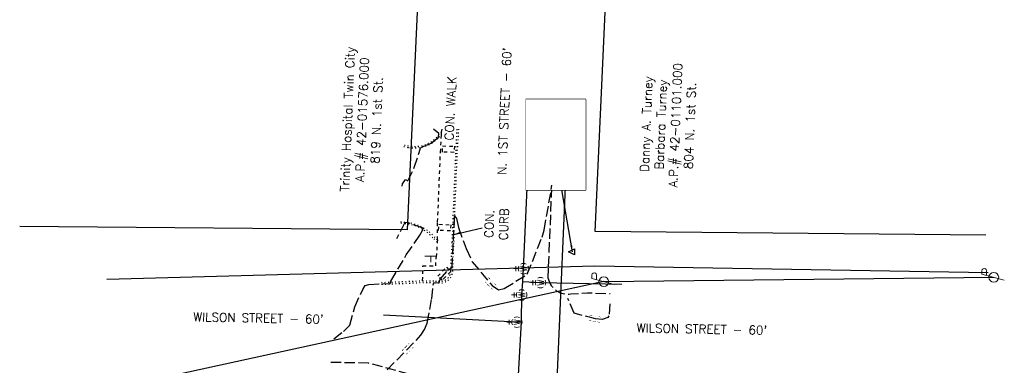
# Model space of a CAD drawing. Extents: x 4660 to 2292870, y 4748 to 270056.
# Tile 9 of 9: x 2292555 to 2292870, y 269601 to 269711. Entities that reach past the tile are written whole.
import ezdxf
from ezdxf.enums import TextEntityAlignment as Align

# ---------------------------------------------------------------- set-up
doc = ezdxf.new("R2010")
doc.units = 0
doc.header["$LTSCALE"] = 20
doc.header["$MEASUREMENT"] = 0
doc.set_wipeout_variables(frame=1)
for name, pattern in [('elecex', [0]), ('gasex', [0]), ('OhDOT_USTN1', [0.055, 0.014, -0.041]), ('OhDOT_USTN3', [0.22, 0.165, -0.055]), ('OhDOT_USTN5', [0.11, 0.055, -0.055]), ('rowex', [0]), ('waterex', [0])]:
    doc.linetypes.add(name, pattern=pattern)
doc.layers.add('DT_X_Contour_Minor', color=136, linetype='OhDOT_USTN3', transparency=0.5)
doc.layers.add('DT_X_User_Label_current', color=6, linetype='Continuous', transparency=0.5)
for name, color, linetype in [('PV_X_Curb', 120, 'OhDOT_USTN1'), ('PV_X_EOP', 7, 'OhDOT_USTN3'), ('PV_X_Ramp Strip', 4, 'OhDOT_USTN5'), ('PV_X_Text', 7, 'Continuous'), ('PV_X_Walk', 120, 'OhDOT_USTN5'), ('RW_X_Fee_RW', 6, 'rowex'), ('SN_X_Public', 3, 'Continuous'), ('SV_P_Control_Cells_Set', 7, 'Continuous'), ('SV_X_Text', 7, 'Continuous'), ('UT_X_Electric', 1, 'elecex'), ('UT_X_Electric_Cells', 1, 'Continuous'), ('UT_X_Gas', 2, 'gasex'), ('UT_X_Water', 133, 'waterex'), ('UT_X_Water_Cells', 133, 'Continuous')]:
    doc.layers.add(name, color=color, linetype=linetype)
doc.styles.add('SHR', font='SIMPLEX', dxfattribs={"height": 0.75})
doc.styles.get("Standard").update_dxf_attribs({"font": 'arial.ttf'})
doc.dimstyles.get("Standard").update_dxf_attribs({"dimtxt": 0.18, "dimasz": 0.18, "dimexe": 0.18, "dimexo": 0.0625, "dimgap": 0.09, "dimtad": 0, "dimtih": 1, "dimtoh": 1, "dimdec": 4, "dimzin": 0, "dimdsep": 46, "dimtxsty": 'Standard', "dimcen": 0.09, "dimadec": 0, "dimazin": 0, "dimtfac": 1, "dimtdec": 4, "dimtofl": 0, "dimtmove": 0, "dimatfit": 3, "dimfxl": 1, "dimtolj": 1, "dimtzin": 0, "dimarcsym": 0})

# ---------------------------------------------------------------- blocks, each defined once
blk = doc.blocks.new('SGN1P')
at = {"layer": 'SN_X_Public', "color": 3, "linetype": 'Continuous', "lineweight": 0}
for p, q in [((0, 0), (-0.08, 0)), ((0, 0.08), (0, -0.08))]:
    blk.add_line(p, q, dxfattribs=at)
blk = doc.blocks.new('B1')
at = {"xscale": 12, "yscale": 12, "zscale": 12}
blk.add_blockref('SGN1P', (0, 0), dxfattribs=at)
blk = doc.blocks.new('SPT8')
at = {"color": 0, "linetype": 'Continuous'}
blk.add_lwpolyline([(-0.5, -0.36), (0, 0.64), (0.5, -0.36)], close=True, dxfattribs=at)
blk = doc.blocks.new('WGV')
at = {"layer": 'UT_X_Water_Cells', "color": 133, "linetype": 'Continuous', "lineweight": 0}
for p, q in [((0, 0.07), (0, 0.134)), ((0.032, 0.102), (-0.032, 0.102))]:
    blk.add_line(p, q, dxfattribs=at)
at = {"layer": 'UT_X_Water_Cells', "color": 133, "linetype": 'Continuous', "lineweight": 0, "flags": 128}
blk.add_lwpolyline([(-0.032, 0.041), (-0.016, -0.045), (0, 0.041), (0.016, -0.045), (0.032, 0.041)], dxfattribs=at)
at = {"layer": 'UT_X_Water_Cells', "color": 133, "linetype": 'Continuous', "lineweight": 0, "extrusion": (0, 0, -1)}
blk.add_arc((0, 0), 0.07, 330.0184, 29.9816, dxfattribs=at)
at = {"layer": 'UT_X_Water_Cells', "color": 133, "linetype": 'Continuous', "lineweight": 0}
for start, end in [(60.0184, 120.0157), (330.0184, 29.9816), (239.9843, 299.9816)]:
    blk.add_arc((0, 0), 0.07, start, end, dxfattribs=at)
blk = doc.blocks.new('PP')
at = {"layer": 'UT_X_Electric_Cells', "color": 1, "linetype": 'Continuous', "lineweight": 0}
for p, q in [((0.043, 0.16), (-0.037, -0.14)), ((0.043, 0.16), (0.085, 0.16)), ((0.026, 0.096), (0.085, 0.096))]:
    blk.add_line(p, q, dxfattribs=at)
blk.add_circle((0, 0), 0.065, dxfattribs=at)
at = {"layer": 'UT_X_Electric_Cells', "color": 1, "linetype": 'Continuous', "lineweight": 0, "extrusion": (0, 0, -1)}
blk.add_arc((-0.086, 0.128), 0.0319, 88.8767, 271.1233, dxfattribs=at)

msp = doc.modelspace()

# ---------------------------------------------------------------- linework, layer by layer
at = {"layer": 'DT_X_Contour_Minor', "elevation": 879}
msp.add_lwpolyline([(2292677.67, 269658.07), (2292677.79, 269658.77), (2292678.8, 269660.14), (2292679.52, 269659.76), (2292681.57, 269663.99), (2292683.58, 269670.17), (2292683.93, 269670.51), (2292687, 269671.74), (2292689.34, 269673.73), (2292689.45, 269674.89), (2292687.78, 269676.25)], dxfattribs=at)
at = {"layer": 'PV_X_Curb'}
for points in [[(2292671.14, 269626.7), (2292684.29, 269627.25), (2292688.11, 269627.19), (2292689.26, 269627.19, 0.456384), (2292693.89, 269630.96), (2292694.04, 269635.31), (2292694.3, 269640.32), (2292694.41, 269646.48), (2292695.33, 269668.33), (2292695.84, 269676.22)], [(2292678.23, 269670.77), (2292679.71, 269670.4, 0.255308), (2292689.57, 269673.77), (2292690.27, 269674.45)], [(2292671.04, 269627.26), (2292684.26, 269627.83), (2292688.37, 269627.72), (2292689.26, 269627.75, 0.486683), (2292693.27, 269631.02), (2292693.46, 269635.45), (2292693.76, 269640.22), (2292693.97, 269646.41), (2292694.88, 269668.28)], [(2292688.87, 269640.16), (2292687.49, 269641.58, 0.191139), (2292678.74, 269646.03), (2292677.13, 269646.22)]]:
    msp.add_lwpolyline(points, format="xyb", dxfattribs=at)
at = {"layer": 'PV_X_Curb', "flags": 128}
for points in [[(2292690.31, 269675.31), (2292689.1, 269674.11, -0.279318), (2292679.73, 269670.84), (2292678.22, 269671.12)], [(2292677.19, 269646.62), (2292678.71, 269646.54, -0.194149), (2292687.82, 269642), (2292688.97, 269640.89)]]:
    msp.add_lwpolyline(points, format="xyb", dxfattribs=at)
at = {"layer": 'PV_X_Curb'}
msp.add_lwpolyline([(2292694.88, 269668.28), (2292695.27, 269676.24)], dxfattribs=at)
at = {"layer": 'PV_X_EOP'}
for points in [[(2292724.44, 269628.54), (2292724.57, 269632.41), (2292726.3, 269674.35)], [(2292684.15, 269596.78), (2292666.98, 269601.46), (2292654.15, 269601.74)]]:
    msp.add_lwpolyline(points, dxfattribs=at)
at = {"layer": 'PV_X_EOP', "flags": 128}
msp.add_lwpolyline([(2292724.44, 269628.54, 0.403146), (2292731.67, 269623.64), (2292737.02, 269623.94), (2292744.3, 269623.75)], format="xyb", dxfattribs=at)
at = {"layer": 'PV_X_Ramp Strip'}
for points in [[(2292690.61, 269670.89), (2292694.49, 269670.86), (2292694.31, 269668.84), (2292690.58, 269668.96)], [(2292689.08, 269629.28), (2292691.88, 269632.14), (2292693.21, 269630.66), (2292690.46, 269628)]]:
    msp.add_lwpolyline(points, close=True, dxfattribs=at)
msp.add_lwpolyline([(2292689.34, 269643.92), (2292689.46, 269645.89), (2292693.3, 269645.68), (2292693.16, 269643.74), (2292689.34, 269643.92)], dxfattribs=at)
at = {"layer": 'PV_X_Walk'}
for points in [[(2292688.97, 269640.89), (2292689.05, 269646.6), (2292689.97, 269668.92), (2292690.27, 269674.45), (2292690.31, 269675.31), (2292690.45, 269676.27)], [(2292684.26, 269627.83), (2292684.28, 269632.6), (2292688.43, 269632.55), (2292688.72, 269636.01)]]:
    msp.add_lwpolyline(points, dxfattribs=at)
at = {"layer": 'PV_X_Walk', "flags": 128}
msp.add_lwpolyline([(2292688.97, 269640.89), (2292688.87, 269640.16), (2292688.72, 269636.01)], dxfattribs=at)
at = {"layer": 'RW_X_Fee_RW'}
for p, q in [((2292679.41, 269644.06), (2292698.28, 270055.85)), ((2292739.45, 269643.53), (2292758.22, 270053.1)), ((2292679.41, 269644.06), (2292555.33, 269645.14)), ((2292864.48, 269642.43), (2292739.45, 269643.53))]:
    msp.add_line(p, q, dxfattribs=at)
at = {"layer": 'SV_X_Text'}
msp.add_lwpolyline([(2292736.42, 269656.84), (2292736.42, 269685.79), (2292717.26, 269685.79), (2292717.26, 269656.84)], close=True, dxfattribs=at)
at = {"layer": 'UT_X_Electric'}
for points in [[(2292742.23, 269627.55), (2292867.01, 269628.92)], [(2292742.23, 269627.55), (2292588.38, 269594.04)]]:
    msp.add_lwpolyline(points, dxfattribs=at)
at = {"layer": 'UT_X_Gas'}
msp.add_line((2292730.62, 269675.01), (2292708.93, 269168.85), dxfattribs=at)
msp.add_lwpolyline([(2292583.23, 269628.29), (2292739.38, 269632.53), (2292865.21, 269630.46)], dxfattribs=at)
at = {"layer": 'UT_X_Water'}
for p, q in [((2292716.28, 269627.6), (2292721.98, 269627.21)), ((2292721.98, 269627.21), (2292748.04, 269626.67)), ((2292714.42, 269614.59), (2292671.71, 269616.83)), ((2292715.89, 269614.66), (2292714.42, 269614.59))]:
    msp.add_line(p, q, dxfattribs=at)
at = {"layer": 'UT_X_Water', "flags": 128}
msp.add_lwpolyline([(2292683.71, 268773.53), (2292683.66, 268782.91), (2292684.08, 268787.13), (2292684.11, 268794.11), (2292685.36, 268841.85), (2292685.95, 268846.35), (2292686.77, 268865.44), (2292686.83, 268866.32), (2292687.86, 268892.27), (2292689.73, 268937.82), (2292689.86, 268941.32), (2292690.01, 268946.54), (2292690.63, 268968.05), (2292691.28, 268983.9), (2292692.86, 269021.18), (2292693.3, 269035.61), (2292694.49, 269060.6), (2292695.08, 269083.38), (2292697.06, 269132.97), (2292698.3, 269169.49), (2292698.55, 269173.67), (2292698.72, 269194.61), (2292699.27, 269205.03), (2292700.19, 269232.28), (2292702.88, 269290.43), (2292704.73, 269331.16), (2292705.48, 269354.85), (2292707.21, 269398.54), (2292707.65, 269410.56), (2292708.73, 269468.23), (2292708.76, 269468.9), (2292709.97, 269496.73), (2292712.75, 269531.9), (2292714.51, 269575.71), (2292714.59, 269576.91), (2292714.37, 269588.21), (2292715.89, 269614.66), (2292715.94, 269623.28), (2292716.28, 269627.6), (2292716.51, 269631.68), (2292718.45, 269673.77)], dxfattribs=at)

# ---------------------------------------------------------------- block references
at = {"layer": 'SN_X_Public', "xscale": 2, "yscale": 2, "zscale": 2, "rotation": 90}
msp.add_blockref('B1', (2292686.87, 269635.64, 878.5), dxfattribs=at)
at = {"layer": 'SV_P_Control_Cells_Set', "xscale": 2, "yscale": 2, "zscale": 2, "rotation": 90}
msp.add_blockref('SPT8', (2292732.17, 269637.05, 878.47), dxfattribs=at)
at = {"layer": 'UT_X_Electric_Cells', "xscale": 24, "yscale": 24, "zscale": 24, "rotation": 90}
for p in [(2292867.01, 269628.92), (2292742.23, 269627.55)]:
    msp.add_blockref('PP', p, dxfattribs=at)
at = {"layer": 'UT_X_Water_Cells', "xscale": 24, "yscale": 24, "zscale": 24, "rotation": 90}
for p in [(2292716.51, 269631.68, 878.01), (2292721.98, 269627.21, 877.9), (2292715.94, 269623.28, 877.82), (2292714.42, 269614.59, 877.68)]:
    msp.add_blockref('WGV', p, dxfattribs=at)

# ---------------------------------------------------------------- texts
at = {"layer": 'DT_X_User_Label_current', "style": 'SHR'}
for rotation, p in [(135.0035, (2292705.96, 269626.97)), (169.9377, (2292739.35, 269615.68)), (45.4875, (2292679.49, 269606.06))]:
    msp.add_text('878', height=1.6, rotation=rotation, dxfattribs=at).set_placement(p, align=Align.MIDDLE_CENTER)
at = {"layer": 'PV_X_Text', "style": 'SHR'}
msp.add_text('CON. WALK', height=2.8, rotation=87.2367, dxfattribs=at).set_placement((2292694.07, 269672.58))
at = {"layer": 'PV_X_Text', "insert": (2292704.18, 269646.07), "char_height": 2.8, "attachment_point": 2, "rotation": 87.8327, "style": 'SHR'}
msp.add_mtext_dynamic_manual_height_columns('CON.\\PCURB', width=23.3461, gutter_width=14, heights=[0], dxfattribs=at)
at = {"layer": 'SV_X_Text', "style": 'SHR'}
for s, rotation, p in [("N. 1ST STREET - 60'", 87.5929, (2292710.97, 269661.64)), ("WILSON STREET - 60'", 358.947, (2292610.83, 269614.87)), ("WILSON STREET - 60'", 358.947, (2292752.72, 269611.35))]:
    msp.add_text(s, height=2.8, rotation=rotation, dxfattribs=at).set_placement(p)
at = {"layer": 'SV_X_Text', "char_height": 2.8, "attachment_point": 2, "rotation": 87.6777, "style": 'SHR'}
for s, width, insert in [('Trinity Hospital Twin City\\PA.P.# 42-01576.000\\P819 N. 1st St.', 56.5185, (2292658.83, 269679.51)), ('Danny A. Turney\\PBarbara Turney\\PA.P.# 42-01101.000\\P804 N. 1st St.', 48.5697, (2292754.41, 269677.96))]:
    msp.add_mtext_dynamic_manual_height_columns(s, width=width, gutter_width=1, heights=[0], dxfattribs=dict(at, insert=insert))
at = {"layer": 'SV_X_Text', "insert": (2292726.96, 269658.75), "char_height": 2, "attachment_point": 4, "rotation": 90, "style": 'SHR'}
msp.add_mtext('C.P.#1002\\P12"Spike Nail^JN:269637.0452\'^JE:2292732.1723\'^JEL:878.47\'', dxfattribs=at)

# ---------------------------------------------------------------- leaders
at = {"layer": 'PV_X_Text'}
msp.add_leader([(2292694.24, 269642.62), (2292703.34, 269644.75)], dimstyle='Standard', override={"dimscale": 20, "dimtxt": 0.01, "dimasz": 0.1}, dxfattribs=at)
at = {"layer": 'SV_X_Text'}
msp.add_leader([(2292732.17, 269637.05), (2292728.8, 269656.84)], dimstyle='Standard', override={"dimscale": 20, "dimtxt": 0.01, "dimasz": 0.1}, dxfattribs=at)

# ---------------------------------------------------------------- next in the draw order: wipeouts: each hides what was drawn before it
for points, layer in [([(2292707.98, 269626.08), (2292705.07, 269628.99), (2292703.94, 269627.86), (2292706.85, 269624.95)], 'DT_X_User_Label_current'), ([(2292741.51, 269616.11), (2292737.46, 269616.83), (2292737.18, 269615.25), (2292741.23, 269614.54)], 'DT_X_User_Label_current'), ([(2292678.62, 269604.03), (2292681.5, 269606.96), (2292680.36, 269608.08), (2292677.48, 269605.15)], 'DT_X_User_Label_current'), ([(2292717.26, 269656.84), (2292717.26, 269685.79), (2292736.42, 269685.79), (2292736.42, 269656.84)], 'SV_X_Text')]:
    msp.add_wipeout(points).dxf.layer = layer

# ---------------------------------------------------------------- next in the draw order: linework, layer by layer
at = {"layer": 'DT_X_Contour_Minor'}
for points, elevation in [([(2292672.88, 269599.33), (2292683.73, 269610.37), (2292684.89, 269612.22), (2292685.71, 269614.3), (2292687.18, 269622.08), (2292687.57, 269626.47), (2292687.86, 269627.2), (2292689.58, 269627.24), (2292689.81, 269628.28), (2292692.56, 269631.35), (2292693.38, 269631.92), (2292693.71, 269631.89), (2292694.47, 269648.56), (2292695.07, 269647.66), (2292695.71, 269644.82), (2292698.17, 269638.11), (2292700.06, 269633.9), (2292706.55, 269626.28), (2292708.48, 269624.94), (2292710.36, 269625.35), (2292717.75, 269629.91), (2292722.46, 269641.75), (2292723.16, 269644.02), (2292725.64, 269658.33)], 878), ([(2292655.82, 269609.26), (2292658.95, 269611.63), (2292660.91, 269613.65), (2292662.51, 269619.43), (2292665.07, 269625.04), (2292665.84, 269626.3), (2292667.08, 269626.66), (2292673.9, 269626.93), (2292674.04, 269627.73), (2292679.03, 269636.06), (2292683.39, 269642.39), (2292684.35, 269644.11), (2292684.4, 269644.61), (2292679.68, 269646.31), (2292678.52, 269646.43), (2292675.93, 269641.21)], 879), ([(2292744.13, 269620.4), (2292743.86, 269616.57), (2292743.53, 269616.09), (2292741.71, 269615.45), (2292739.6, 269615.62), (2292732.76, 269617.41), (2292730.68, 269622.19)], 878)]:
    msp.add_lwpolyline(points, dxfattribs=dict(at, elevation=elevation))

doc.saveas('drawing.dxf')
